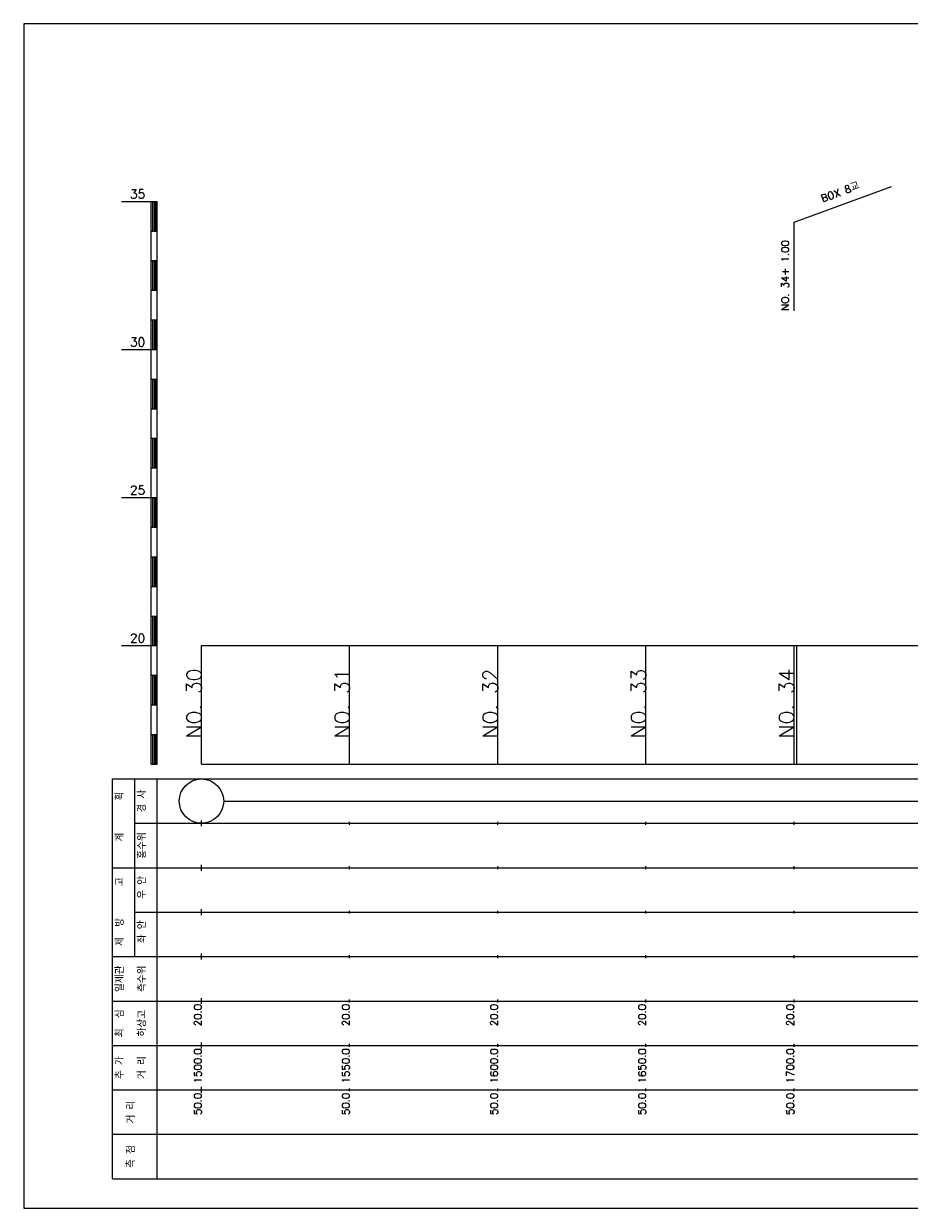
# Model space of a CAD drawing. Extents: x -3223 to 3521, y -191 to 2351.
# Tile 15 of 17: x 2886 to 3184, y 1491 to 1891. Entities that reach past the tile are written whole.
import ezdxf
from ezdxf.enums import TextEntityAlignment as Align

# ---------------------------------------------------------------- set-up
doc = ezdxf.new("R2010")
doc.units = 0
doc.header["$LTSCALE"] = 5
for name, color, linetype in [('BOX', 5, 'CONTINUOUS'), ('DT1', 3, 'CONTINUOUS'), ('LT1', 4, 'CONTINUOUS'), ('ST1', 7, 'CONTINUOUS')]:
    doc.layers.add(name, color=color, linetype=linetype)
doc.styles.add('GHS', font='ROMANS.shx', dxfattribs={"bigfont": 'GHS.shx'})

msp = doc.modelspace()

# ---------------------------------------------------------------- linework, layer by layer
at = {"layer": 'BOX'}
msp.add_lwpolyline([(2885.57, 1491), (3485.57, 1491), (3485.57, 1891), (2885.57, 1891), (2885.57, 1491)], dxfattribs=at)
at = {"layer": 'LT1', "linetype": 'CONTINUOUS'}
for p, q in [((3145.57, 1824), (3178.46, 1835.97)), ((3145.57, 1794), (3145.57, 1824))]:
    msp.add_line(p, q, dxfattribs=at)
at = {"layer": 'LT1'}
for p, q in [((2918.57, 1831), (2928.57, 1831)), ((2928.57, 1641), (2928.57, 1831)), ((2928.57, 1831), (2930.57, 1831)), ((2929.07, 1830.8), (2929.07, 1821.2)), ((2929.57, 1830.8), (2929.57, 1821.2)), ((2930.07, 1830.8), (2930.07, 1821.2)), ((2930.57, 1641), (2930.57, 1831)), ((2928.57, 1821), (2930.57, 1821)), ((2928.57, 1811), (2930.57, 1811)), ((2929.07, 1810.8), (2929.07, 1801.2)), ((2929.57, 1810.8), (2929.57, 1801.2)), ((2930.07, 1810.8), (2930.07, 1801.2)), ((2928.57, 1801), (2930.57, 1801)), ((2928.57, 1791), (2930.57, 1791)), ((2929.07, 1790.8), (2929.07, 1781.2)), ((2929.57, 1790.8), (2929.57, 1781.2)), ((2930.07, 1790.8), (2930.07, 1781.2)), ((2918.57, 1781), (2928.57, 1781)), ((2928.57, 1781), (2930.57, 1781)), ((2928.57, 1771), (2930.57, 1771)), ((2929.07, 1770.8), (2929.07, 1761.2)), ((2929.57, 1770.8), (2929.57, 1761.2)), ((2930.07, 1770.8), (2930.07, 1761.2)), ((2928.57, 1761), (2930.57, 1761)), ((2928.57, 1751), (2930.57, 1751)), ((2929.07, 1750.8), (2929.07, 1741.2)), ((2929.57, 1750.8), (2929.57, 1741.2)), ((2930.07, 1750.8), (2930.07, 1741.2)), ((2928.57, 1741), (2930.57, 1741)), ((2918.57, 1731), (2928.57, 1731)), ((2928.57, 1731), (2930.57, 1731)), ((2929.07, 1730.8), (2929.07, 1721.2)), ((2929.57, 1730.8), (2929.57, 1721.2)), ((2930.07, 1730.8), (2930.07, 1721.2)), ((2928.57, 1721), (2930.57, 1721)), ((2928.57, 1711), (2930.57, 1711)), ((2929.07, 1710.8), (2929.07, 1701.2)), ((2929.57, 1710.8), (2929.57, 1701.2)), ((2930.07, 1710.8), (2930.07, 1701.2)), ((2928.57, 1701), (2930.57, 1701)), ((2928.57, 1691), (2930.57, 1691)), ((2929.07, 1690.8), (2929.07, 1681.2)), ((2929.57, 1690.8), (2929.57, 1681.2)), ((2930.07, 1690.8), (2930.07, 1681.2)), ((2918.57, 1681), (2928.57, 1681)), ((2928.57, 1681), (2930.57, 1681)), ((2945.57, 1641), (2945.57, 1681)), ((2995.57, 1641), (2995.57, 1681)), ((3045.57, 1641), (3045.57, 1681)), ((3095.57, 1641), (3095.57, 1681)), ((3145.57, 1641), (3145.57, 1681)), ((3146.57, 1641), (3146.57, 1681)), ((2945.57, 1673.24), (2945.57, 1675.24)), ((2995.57, 1673.74), (2995.57, 1674.74)), ((3045.57, 1673.74), (3045.57, 1674.74)), ((3095.57, 1673.74), (3095.57, 1674.74)), ((3145.57, 1673.74), (3145.57, 1674.74)), ((2928.57, 1671), (2930.57, 1671)), ((2929.07, 1670.8), (2929.07, 1661.2)), ((2929.57, 1670.8), (2929.57, 1661.2)), ((2930.07, 1670.8), (2930.07, 1661.2)), ((2928.57, 1661), (2930.57, 1661)), ((2928.57, 1651), (2930.57, 1651)), ((2929.07, 1650.8), (2929.07, 1641.2)), ((2929.57, 1650.8), (2929.57, 1641.2)), ((2930.07, 1650.8), (2930.07, 1641.2)), ((2928.57, 1641), (2930.57, 1641)), ((2945.57, 1641), (3445.57, 1641)), ((2945.57, 1620), (2945.57, 1622)), ((2995.57, 1620.5), (2995.57, 1621.5)), ((3045.57, 1620.5), (3045.57, 1621.5)), ((3095.57, 1620.5), (3095.57, 1621.5)), ((3145.57, 1620.5), (3145.57, 1621.5)), ((2945.57, 1605), (2945.57, 1607)), ((2995.57, 1605.5), (2995.57, 1606.5)), ((3045.57, 1605.5), (3045.57, 1606.5)), ((3095.57, 1605.5), (3095.57, 1606.5)), ((3145.57, 1605.5), (3145.57, 1606.5)), ((2945.57, 1590), (2945.57, 1592)), ((2995.57, 1590.5), (2995.57, 1591.5)), ((3045.57, 1590.5), (3045.57, 1591.5)), ((3095.57, 1590.5), (3095.57, 1591.5)), ((3145.57, 1590.5), (3145.57, 1591.5)), ((2945.57, 1575), (2945.57, 1577)), ((2995.57, 1575.5), (2995.57, 1576.5)), ((3045.57, 1575.5), (3045.57, 1576.5)), ((3095.57, 1575.5), (3095.57, 1576.5)), ((3145.57, 1575.5), (3145.57, 1576.5)), ((2945.57, 1560), (2945.57, 1562)), ((2995.57, 1560.5), (2995.57, 1561.5)), ((3045.57, 1560.5), (3045.57, 1561.5)), ((3095.57, 1560.5), (3095.57, 1561.5)), ((3145.57, 1560.5), (3145.57, 1561.5)), ((2945.57, 1545), (2945.57, 1547)), ((2995.57, 1545.5), (2995.57, 1546.5)), ((3045.57, 1545.5), (3045.57, 1546.5)), ((3095.57, 1545.5), (3095.57, 1546.5)), ((3145.57, 1545.5), (3145.57, 1546.5)), ((2945.57, 1530), (2945.57, 1532)), ((2995.57, 1530.5), (2995.57, 1531.5)), ((3045.57, 1530.5), (3045.57, 1531.5)), ((3095.57, 1530.5), (3095.57, 1531.5)), ((3145.57, 1530.5), (3145.57, 1531.5))]:
    msp.add_line(p, q, dxfattribs=at)
msp.add_lwpolyline([(2945.57, 1681), (2995.57, 1681), (3045.57, 1681), (3095.57, 1681), (3145.57, 1681), (3195.57, 1681), (3245.57, 1681), (3295.57, 1681), (3345.57, 1681), (3395.57, 1681), (3445.57, 1681)], dxfattribs=at)
at = {"layer": 'ST1'}
for p, q in [((2915.57, 1501), (2915.57, 1636)), ((2915.57, 1636), (3458.57, 1636)), ((2923.07, 1606), (2923.07, 1636)), ((2930.57, 1501), (2930.57, 1636)), ((2923.07, 1621), (3458.57, 1621)), ((2915.57, 1606), (3458.57, 1606)), ((2923.07, 1576), (2923.07, 1606)), ((2923.07, 1591), (3458.57, 1591)), ((2915.57, 1576), (3458.57, 1576)), ((2915.57, 1561), (3458.57, 1561)), ((2915.57, 1546), (3458.57, 1546)), ((2915.57, 1531), (3458.57, 1531)), ((2915.57, 1516), (3458.57, 1516)), ((2915.57, 1501), (3458.57, 1501))]:
    msp.add_line(p, q, dxfattribs=at)
at = {"layer": 'ST1', "linetype": 'CONTINUOUS'}
msp.add_line((2953.07, 1628.5), (3438.07, 1628.5), dxfattribs=at)
msp.add_circle((2945.57, 1628.5), 7.5, dxfattribs=at)

# ---------------------------------------------------------------- texts
at = {"layer": 'DT1', "linetype": 'CONTINUOUS', "style": 'GHS'}
for s, rotation, p in [('BOX 8교', 20, (3161.57, 1832.99)), ('  획', 90, (2919.32, 1628.5)), ('경 사', 90, (2926.82, 1628.5)), ('홍수위', 90, (2926.82, 1613.5)), ('   계', 90, (2919.32, 1613.5)), ('   고', 90, (2919.32, 1598.5)), (' 우 안', 90, (2926.82, 1598.5)), (' 제  방', 90, (2919.32, 1583.5)), (' 좌 안', 90, (2926.82, 1583.5)), ('일제관', 90, (2919.32, 1568.5)), ('측수위', 90, (2926.82, 1568.5)), ('최  심', 90, (2919.32, 1553.5)), ('하상고', 90, (2926.82, 1553.5)), ('추 가', 90, (2919.32, 1538.5)), ('거 리', 90, (2926.82, 1538.5)), ('거 리', 90, (2923.07, 1523.5)), ('측 점', 90, (2923.07, 1508.5))]:
    msp.add_text(s, height=2.5, rotation=rotation, dxfattribs=at).set_placement(p, align=Align.CENTER)
at = {"layer": 'DT1', "style": 'GHS'}
for s, p in [('35', (2926.57, 1832)), ('30', (2926.57, 1782)), ('25', (2926.57, 1732)), ('20', (2926.57, 1682))]:
    msp.add_text(s, height=3, dxfattribs=at).set_placement(p, align=Align.RIGHT)
at = {"layer": 'DT1', "linetype": 'CONTINUOUS', "style": 'GHS'}
msp.add_text('NO. 34+ 1.00 ', height=2.5, rotation=90, dxfattribs=at).set_placement((3143.82, 1794.12))
at = {"layer": 'DT1', "style": 'GHS'}
for s, height, p in [('NO. 30', 5, (2945.57, 1673.24)), ('NO. 31', 5, (2995.57, 1673.24)), ('NO. 32', 5, (3045.57, 1673.24)), ('NO. 33', 5, (3095.57, 1673.24)), ('NO. 34', 5, (3145.57, 1673.24)), (' 20.0', 2.5, (2945.57, 1560)), (' 20.0', 2.5, (2995.57, 1560)), (' 20.0', 2.5, (3045.57, 1560)), (' 20.0', 2.5, (3095.57, 1560)), (' 20.0', 2.5, (3145.57, 1560)), ('  1500.0', 2.5, (2945.57, 1545)), ('  1550.0', 2.5, (2995.57, 1545)), ('  1600.0', 2.5, (3045.57, 1545)), ('  1650.0', 2.5, (3095.57, 1545)), ('  1700.0', 2.5, (3145.57, 1545)), ('  50.0', 2.5, (2945.57, 1530)), ('  50.0', 2.5, (2995.57, 1530)), ('  50.0', 2.5, (3045.57, 1530)), ('  50.0', 2.5, (3095.57, 1530)), ('  50.0', 2.5, (3145.57, 1530))]:
    msp.add_text(s, height=height, rotation=90, dxfattribs=at).set_placement(p, align=Align.RIGHT)

doc.saveas('drawing.dxf')
